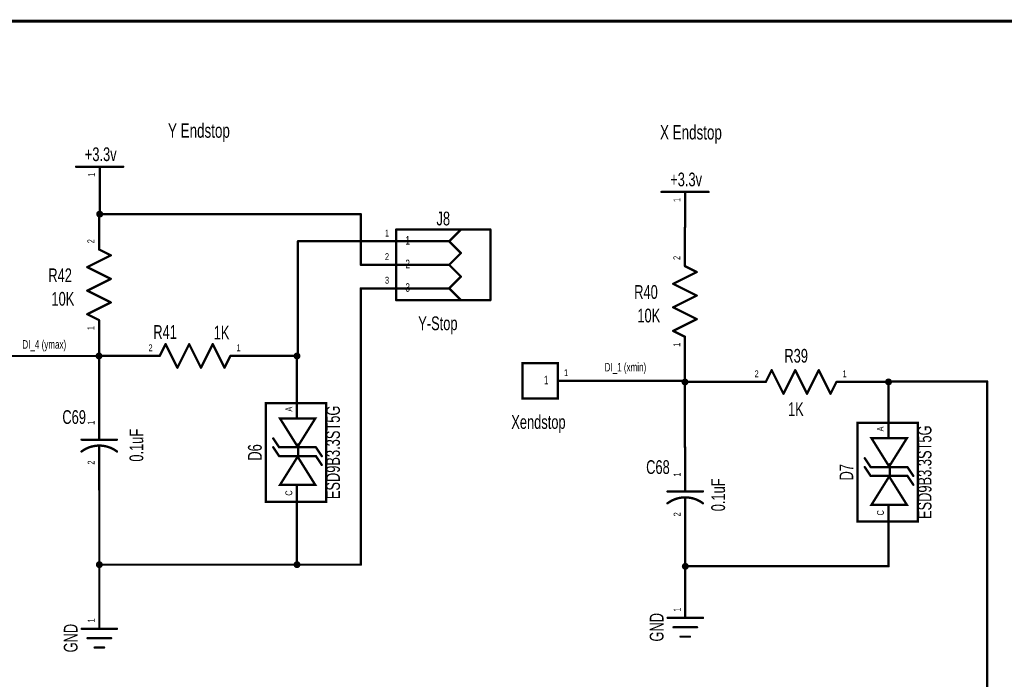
# Model space of a CAD drawing. Extents: x -0.2 to 11.3, y -0.6 to 7.5.
# Tile 7 of 8: x 4.5 to 8.7, y 4.7 to 7.5. Entities that reach past the tile are written whole.
import ezdxf
from ezdxf.enums import TextEntityAlignment as Align

# ---------------------------------------------------------------- set-up
doc = ezdxf.new("R2010")
doc.units = 0
for name, color, linetype in [('Element', 253, 'CONTINUOUS'), ('Net', 50, 'CONTINUOUS'), ('Pin', 50, 'CONTINUOUS'), ('Shapes', 252, 'CONTINUOUS'), ('Titles', 253, 'CONTINUOUS')]:
    doc.layers.add(name, color=color, linetype=linetype)

msp = doc.modelspace()

# ---------------------------------------------------------------- linework, layer by layer
at = {"layer": 'Element', "linetype": 'CONTINUOUS'}
for points, const_width in [([(4.7142, 6.8591), (4.9142, 6.8591)], 0.0098), ([(7.1997, 6.7522), (7.3997, 6.7522)], 0.0098), ([(6.473, 6.5927), (6.073, 6.5927)], 0.0098), ([(6.073, 6.5927), (6.073, 6.2927)], 0.0098), ([(6.348, 6.5927), (6.298, 6.5427)], 0.0098), ([(6.473, 6.2927), (6.473, 6.5927)], 0.0098), ([(6.298, 6.5427), (6.073, 6.5427)], 0.0098), ([(6.348, 6.4927), (6.298, 6.5427)], 0.0098), ([(4.7615, 6.4329), (4.8615, 6.4829)], 0.0098), ([(4.8615, 6.4829), (4.8115, 6.5079)], 0.0098), ([(6.348, 6.4927), (6.298, 6.4427)], 0.0098), ([(4.8615, 6.3829), (4.7615, 6.4329)], 0.0098), ([(6.298, 6.4427), (6.073, 6.4427)], 0.0098), ([(6.348, 6.3927), (6.298, 6.4427)], 0.0098), ([(7.349, 6.412), (7.299, 6.437)], 0.0098), ([(6.298, 6.3427), (6.348, 6.3927)], 0.0098), ([(7.249, 6.362), (7.349, 6.412)], 0.0098), ([(4.7615, 6.3329), (4.8615, 6.3829)], 0.0098), ([(7.349, 6.312), (7.249, 6.362)], 0.0098), ([(4.8615, 6.2829), (4.7615, 6.3329)], 0.0098), ([(6.298, 6.3427), (6.073, 6.3427)], 0.0098), ([(6.348, 6.2927), (6.298, 6.3427)], 0.0098), ([(7.249, 6.262), (7.349, 6.312)], 0.0098), ([(4.7615, 6.2329), (4.8615, 6.2829)], 0.0098), ([(6.473, 6.2927), (6.073, 6.2927)], 0.0098), ([(4.8115, 6.2079), (4.7615, 6.2329)], 0.0098), ([(7.349, 6.212), (7.249, 6.262)], 0.0098), ([(7.249, 6.162), (7.349, 6.212)], 0.0098), ([(7.299, 6.137), (7.249, 6.162)], 0.0098), ([(5.0941, 6.1057), (5.0691, 6.0557)], 0.0098), ([(5.1441, 6.0057), (5.0941, 6.1057)], 0.0098), ([(5.1941, 6.1057), (5.1441, 6.0057)], 0.0098), ([(5.2441, 6.0057), (5.1941, 6.1057)], 0.0098), ([(5.2941, 6.1057), (5.2441, 6.0057)], 0.0098), ([(5.3441, 6.0057), (5.2941, 6.1057)], 0.0098), ([(5.3691, 6.0557), (5.3441, 6.0057)], 0.0098), ([(6.7596, 6.0248), (6.6097, 6.0248), (6.6097, 5.8748), (6.7596, 5.8748), (6.7596, 6.0248)], 0.0098), ([(7.6672, 5.9952), (7.6422, 5.9452)], 0.0098), ([(7.7172, 5.8952), (7.6672, 5.9952)], 0.0098), ([(7.7672, 5.9952), (7.7172, 5.8952)], 0.0098), ([(7.8172, 5.8952), (7.7672, 5.9952)], 0.0098), ([(7.8672, 5.9952), (7.8172, 5.8952)], 0.0098), ([(7.9172, 5.8952), (7.8672, 5.9952)], 0.0098), ([(7.9422, 5.9452), (7.9172, 5.8952)], 0.0098), ([(5.5196, 5.8553), (5.7758, 5.8553), (5.7758, 5.4366), (5.5196, 5.4366), (5.5196, 5.8553)], 0.0098), ([(5.6546, 5.6703), (5.7296, 5.7903), (5.5796, 5.7903), (5.6546, 5.6703)], 0.0098), ([(8.0311, 5.7711), (8.2874, 5.7711), (8.2874, 5.3523), (8.0311, 5.3523), (8.0311, 5.7711)], 0.0098), ([(4.8123, 5.737), (4.8123, 5.7)], 0.0098), ([(4.7373, 5.7), (4.8873, 5.7)], 0.0098), ([(5.5508, 5.7053), (5.5758, 5.6678)], 0.0098), ([(8.1661, 5.5861), (8.2411, 5.7061), (8.0911, 5.7061), (8.1661, 5.5861)], 0.0098), ([(4.8875, 5.6498), (4.8809, 5.6544), (4.874, 5.6587), (4.8669, 5.6624), (4.8595, 5.6657), (4.8519, 5.6685), (4.8442, 5.6708), (4.8363, 5.6726), (4.8284, 5.6739), (4.8203, 5.6747), (4.8123, 5.675), (4.8042, 5.6747), (4.7962, 5.6739), (4.7882, 5.6726), (4.7803, 5.6708), (4.7726, 5.6685), (4.765, 5.6657), (4.7577, 5.6624), (4.7505, 5.6586), (4.7436, 5.6544), (4.737, 5.6498)], 0.01), ([(4.8123, 5.675), (4.8123, 5.637)], 0.0098), ([(5.5508, 5.6678), (5.5758, 5.6303)], 0.0098), ([(5.5758, 5.6678), (5.7321, 5.6678)], 0.0098), ([(5.6571, 5.6803), (5.6571, 5.6303)], 0.0098), ([(5.7321, 5.6678), (5.7571, 5.6303)], 0.0098), ([(5.6546, 5.6278), (5.5796, 5.5078), (5.7296, 5.5078), (5.6546, 5.6278)], 0.0098), ([(5.5821, 5.6303), (5.7321, 5.6303)], 0.0098), ([(5.7321, 5.6303), (5.7571, 5.5928)], 0.0098), ([(8.0624, 5.6211), (8.0874, 5.5836)], 0.0098), ([(8.0624, 5.5836), (8.0874, 5.5461)], 0.0098), ([(8.0874, 5.5836), (8.2436, 5.5836)], 0.0098), ([(8.1686, 5.5961), (8.1686, 5.5461)], 0.0098), ([(8.2436, 5.5836), (8.2686, 5.5461)], 0.0098), ([(7.3003, 5.517), (7.3003, 5.48)], 0.0098), ([(8.1661, 5.5436), (8.0911, 5.4236), (8.2411, 5.4236), (8.1661, 5.5436)], 0.0098), ([(8.0936, 5.5461), (8.2436, 5.5461)], 0.0098), ([(8.2436, 5.5461), (8.2686, 5.5086)], 0.0098), ([(7.2253, 5.48), (7.3753, 5.48)], 0.0098), ([(7.3755, 5.4298), (7.3689, 5.4344), (7.362, 5.4387), (7.3549, 5.4424), (7.3475, 5.4457), (7.3399, 5.4485), (7.3322, 5.4508), (7.3243, 5.4526), (7.3164, 5.4539), (7.3083, 5.4547), (7.3003, 5.455), (7.2922, 5.4547), (7.2842, 5.4539), (7.2762, 5.4526), (7.2683, 5.4508), (7.2606, 5.4485), (7.253, 5.4457), (7.2457, 5.4424), (7.2385, 5.4386), (7.2316, 5.4344), (7.225, 5.4298)], 0.01), ([(7.3003, 5.455), (7.3003, 5.417)], 0.0098), ([(7.2255, 4.9433), (7.3755, 4.9433)], 0.0098), ([(4.7377, 4.8971), (4.8877, 4.8971)], 0.0098), ([(7.2505, 4.9033), (7.3505, 4.9033)], 0.0098), ([(4.7627, 4.8571), (4.8627, 4.8571)], 0.0098), ([(7.2805, 4.8633), (7.3205, 4.8633)], 0.0098), ([(4.7927, 4.8171), (4.8327, 4.8171)], 0.0098)]:
    msp.add_lwpolyline(points, dxfattribs=dict(at, const_width=const_width))
for points, const_width in [([(4.7117, 6.8591, 1), (4.7167, 6.8591, 1), (4.7117, 6.8591, 1)], 0.0049), ([(4.9117, 6.8591, 1), (4.9167, 6.8591, 1), (4.9117, 6.8591, 1)], 0.0049), ([(7.1972, 6.7522, 1), (7.2021, 6.7522, 1), (7.1972, 6.7522, 1)], 0.0049), ([(7.3972, 6.7522, 1), (7.4021, 6.7522, 1), (7.3972, 6.7522, 1)], 0.0049), ([(6.0705, 6.5927, 1), (6.0754, 6.5927, 1), (6.0705, 6.5927, 1)], 0.0049), ([(6.0705, 6.5927, 1), (6.0754, 6.5927, 1), (6.0705, 6.5927, 1)], 0.0049), ([(6.3455, 6.5927, 1), (6.3504, 6.5927, 1), (6.3455, 6.5927, 1)], 0.0049), ([(6.4705, 6.5927, 1), (6.4754, 6.5927, 1), (6.4705, 6.5927, 1)], 0.0049), ([(6.4705, 6.5927, 1), (6.4754, 6.5927, 1), (6.4705, 6.5927, 1)], 0.0049), ([(6.0705, 6.5427, 1), (6.0754, 6.5427, 1), (6.0705, 6.5427, 1)], 0.0049), ([(6.2955, 6.5427, 1), (6.3004, 6.5427, 1), (6.2955, 6.5427, 1)], 0.0049), ([(6.2955, 6.5427, 1), (6.3004, 6.5427, 1), (6.2955, 6.5427, 1)], 0.0049), ([(6.2955, 6.5427, 1), (6.3004, 6.5427, 1), (6.2955, 6.5427, 1)], 0.0049), ([(4.809, 6.5079, 1), (4.8139, 6.5079, 1), (4.809, 6.5079, 1)], 0.0049), ([(4.859, 6.4829, 1), (4.8639, 6.4829, 1), (4.859, 6.4829, 1)], 0.0049), ([(4.859, 6.4829, 1), (4.8639, 6.4829, 1), (4.859, 6.4829, 1)], 0.0049), ([(6.3455, 6.4927, 1), (6.3504, 6.4927, 1), (6.3455, 6.4927, 1)], 0.0049), ([(6.3455, 6.4927, 1), (6.3504, 6.4927, 1), (6.3455, 6.4927, 1)], 0.0049), ([(4.759, 6.4329, 1), (4.7639, 6.4329, 1), (4.759, 6.4329, 1)], 0.0049), ([(4.759, 6.4329, 1), (4.7639, 6.4329, 1), (4.759, 6.4329, 1)], 0.0049), ([(6.0705, 6.4427, 1), (6.0754, 6.4427, 1), (6.0705, 6.4427, 1)], 0.0049), ([(6.2955, 6.4427, 1), (6.3004, 6.4427, 1), (6.2955, 6.4427, 1)], 0.0049), ([(6.2955, 6.4427, 1), (6.3004, 6.4427, 1), (6.2955, 6.4427, 1)], 0.0049), ([(6.2955, 6.4427, 1), (6.3004, 6.4427, 1), (6.2955, 6.4427, 1)], 0.0049), ([(7.2966, 6.437, 1), (7.3015, 6.437, 1), (7.2966, 6.437, 1)], 0.0049), ([(6.3455, 6.3927, 1), (6.3504, 6.3927, 1), (6.3455, 6.3927, 1)], 0.0049), ([(6.3455, 6.3927, 1), (6.3504, 6.3927, 1), (6.3455, 6.3927, 1)], 0.0049), ([(7.3466, 6.412, 1), (7.3515, 6.412, 1), (7.3466, 6.412, 1)], 0.0049), ([(7.3466, 6.412, 1), (7.3515, 6.412, 1), (7.3466, 6.412, 1)], 0.0049), ([(4.859, 6.3829, 1), (4.8639, 6.3829, 1), (4.859, 6.3829, 1)], 0.0049), ([(4.859, 6.3829, 1), (4.8639, 6.3829, 1), (4.859, 6.3829, 1)], 0.0049), ([(7.2466, 6.362, 1), (7.2515, 6.362, 1), (7.2466, 6.362, 1)], 0.0049), ([(7.2466, 6.362, 1), (7.2515, 6.362, 1), (7.2466, 6.362, 1)], 0.0049), ([(4.759, 6.3329, 1), (4.7639, 6.3329, 1), (4.759, 6.3329, 1)], 0.0049), ([(4.759, 6.3329, 1), (4.7639, 6.3329, 1), (4.759, 6.3329, 1)], 0.0049), ([(6.0705, 6.3427, 1), (6.0754, 6.3427, 1), (6.0705, 6.3427, 1)], 0.0049), ([(6.2955, 6.3427, 1), (6.3004, 6.3427, 1), (6.2955, 6.3427, 1)], 0.0049), ([(6.2955, 6.3427, 1), (6.3004, 6.3427, 1), (6.2955, 6.3427, 1)], 0.0049), ([(6.2955, 6.3427, 1), (6.3004, 6.3427, 1), (6.2955, 6.3427, 1)], 0.0049), ([(7.3466, 6.312, 1), (7.3515, 6.312, 1), (7.3466, 6.312, 1)], 0.0049), ([(7.3466, 6.312, 1), (7.3515, 6.312, 1), (7.3466, 6.312, 1)], 0.0049), ([(4.859, 6.2829, 1), (4.8639, 6.2829, 1), (4.859, 6.2829, 1)], 0.0049), ([(4.859, 6.2829, 1), (4.8639, 6.2829, 1), (4.859, 6.2829, 1)], 0.0049), ([(6.0705, 6.2927, 1), (6.0754, 6.2927, 1), (6.0705, 6.2927, 1)], 0.0049), ([(6.0705, 6.2927, 1), (6.0754, 6.2927, 1), (6.0705, 6.2927, 1)], 0.0049), ([(6.3455, 6.2927, 1), (6.3504, 6.2927, 1), (6.3455, 6.2927, 1)], 0.0049), ([(6.4705, 6.2927, 1), (6.4754, 6.2927, 1), (6.4705, 6.2927, 1)], 0.0049), ([(6.4705, 6.2927, 1), (6.4754, 6.2927, 1), (6.4705, 6.2927, 1)], 0.0049), ([(4.759, 6.2329, 1), (4.7639, 6.2329, 1), (4.759, 6.2329, 1)], 0.0049), ([(4.759, 6.2329, 1), (4.7639, 6.2329, 1), (4.759, 6.2329, 1)], 0.0049), ([(7.2466, 6.262, 1), (7.2515, 6.262, 1), (7.2466, 6.262, 1)], 0.0049), ([(7.2466, 6.262, 1), (7.2515, 6.262, 1), (7.2466, 6.262, 1)], 0.0049), ([(4.809, 6.2079, 1), (4.8139, 6.2079, 1), (4.809, 6.2079, 1)], 0.0049), ([(7.3466, 6.212, 1), (7.3515, 6.212, 1), (7.3466, 6.212, 1)], 0.0049), ([(7.3466, 6.212, 1), (7.3515, 6.212, 1), (7.3466, 6.212, 1)], 0.0049), ([(7.2466, 6.162, 1), (7.2515, 6.162, 1), (7.2466, 6.162, 1)], 0.0049), ([(7.2466, 6.162, 1), (7.2515, 6.162, 1), (7.2466, 6.162, 1)], 0.0049), ([(5.0917, 6.1057, 1), (5.0966, 6.1057, 1), (5.0917, 6.1057, 1)], 0.0049), ([(5.0917, 6.1057, 1), (5.0966, 6.1057, 1), (5.0917, 6.1057, 1)], 0.0049), ([(5.1917, 6.1057, 1), (5.1966, 6.1057, 1), (5.1917, 6.1057, 1)], 0.0049), ([(5.1917, 6.1057, 1), (5.1966, 6.1057, 1), (5.1917, 6.1057, 1)], 0.0049), ([(5.2917, 6.1057, 1), (5.2966, 6.1057, 1), (5.2917, 6.1057, 1)], 0.0049), ([(5.2917, 6.1057, 1), (5.2966, 6.1057, 1), (5.2917, 6.1057, 1)], 0.0049), ([(7.2966, 6.137, 1), (7.3015, 6.137, 1), (7.2966, 6.137, 1)], 0.0049), ([(5.0667, 6.0557, 1), (5.0716, 6.0557, 1), (5.0667, 6.0557, 1)], 0.0049), ([(5.3667, 6.0557, 1), (5.3716, 6.0557, 1), (5.3667, 6.0557, 1)], 0.0049), ([(5.1417, 6.0057, 1), (5.1466, 6.0057, 1), (5.1417, 6.0057, 1)], 0.0049), ([(5.1417, 6.0057, 1), (5.1466, 6.0057, 1), (5.1417, 6.0057, 1)], 0.0049), ([(5.2417, 6.0057, 1), (5.2466, 6.0057, 1), (5.2417, 6.0057, 1)], 0.0049), ([(5.2417, 6.0057, 1), (5.2466, 6.0057, 1), (5.2417, 6.0057, 1)], 0.0049), ([(5.3417, 6.0057, 1), (5.3466, 6.0057, 1), (5.3417, 6.0057, 1)], 0.0049), ([(5.3417, 6.0057, 1), (5.3466, 6.0057, 1), (5.3417, 6.0057, 1)], 0.0049), ([(7.6648, 5.9952, 1), (7.6697, 5.9952, 1), (7.6648, 5.9952, 1)], 0.0049), ([(7.6648, 5.9952, 1), (7.6697, 5.9952, 1), (7.6648, 5.9952, 1)], 0.0049), ([(7.7648, 5.9952, 1), (7.7697, 5.9952, 1), (7.7648, 5.9952, 1)], 0.0049), ([(7.7648, 5.9952, 1), (7.7697, 5.9952, 1), (7.7648, 5.9952, 1)], 0.0049), ([(7.8648, 5.9952, 1), (7.8697, 5.9952, 1), (7.8648, 5.9952, 1)], 0.0049), ([(7.8648, 5.9952, 1), (7.8697, 5.9952, 1), (7.8648, 5.9952, 1)], 0.0049), ([(7.6398, 5.9452, 1), (7.6447, 5.9452, 1), (7.6398, 5.9452, 1)], 0.0049), ([(7.9398, 5.9452, 1), (7.9447, 5.9452, 1), (7.9398, 5.9452, 1)], 0.0049), ([(7.7148, 5.8952, 1), (7.7197, 5.8952, 1), (7.7148, 5.8952, 1)], 0.0049), ([(7.7148, 5.8952, 1), (7.7197, 5.8952, 1), (7.7148, 5.8952, 1)], 0.0049), ([(7.8148, 5.8952, 1), (7.8197, 5.8952, 1), (7.8148, 5.8952, 1)], 0.0049), ([(7.8148, 5.8952, 1), (7.8197, 5.8952, 1), (7.8148, 5.8952, 1)], 0.0049), ([(7.9148, 5.8952, 1), (7.9197, 5.8952, 1), (7.9148, 5.8952, 1)], 0.0049), ([(7.9148, 5.8952, 1), (7.9197, 5.8952, 1), (7.9148, 5.8952, 1)], 0.0049), ([(4.8098, 5.737, 1), (4.8147, 5.737, 1), (4.8098, 5.737, 1)], 0.0049), ([(4.7348, 5.7, 1), (4.7397, 5.7, 1), (4.7348, 5.7, 1)], 0.0049), ([(4.8098, 5.7, 1), (4.8147, 5.7, 1), (4.8098, 5.7, 1)], 0.0049), ([(4.8848, 5.7, 1), (4.8897, 5.7, 1), (4.8848, 5.7, 1)], 0.0049), ([(5.5484, 5.7053, 1), (5.5533, 5.7053, 1), (5.5484, 5.7053, 1)], 0.0049), ([(4.7345, 5.6498, 1), (4.7395, 5.6498, 1), (4.7345, 5.6498, 1)], 0.005), ([(4.8098, 5.675, 1), (4.8147, 5.675, 1), (4.8098, 5.675, 1)], 0.0049), ([(4.885, 5.6498, 1), (4.89, 5.6498, 1), (4.885, 5.6498, 1)], 0.005), ([(5.5484, 5.6678, 1), (5.5533, 5.6678, 1), (5.5484, 5.6678, 1)], 0.0049), ([(5.5734, 5.6678, 1), (5.5783, 5.6678, 1), (5.5734, 5.6678, 1)], 0.0049), ([(5.5734, 5.6678, 1), (5.5783, 5.6678, 1), (5.5734, 5.6678, 1)], 0.0049), ([(5.6521, 5.6703, 1), (5.657, 5.6703, 1), (5.6521, 5.6703, 1)], 0.0049), ([(5.6546, 5.6803, 1), (5.6595, 5.6803, 1), (5.6546, 5.6803, 1)], 0.0049), ([(5.7296, 5.6678, 1), (5.7345, 5.6678, 1), (5.7296, 5.6678, 1)], 0.0049), ([(5.7296, 5.6678, 1), (5.7345, 5.6678, 1), (5.7296, 5.6678, 1)], 0.0049), ([(4.8098, 5.637, 1), (4.8147, 5.637, 1), (4.8098, 5.637, 1)], 0.0049), ([(5.5734, 5.6303, 1), (5.5783, 5.6303, 1), (5.5734, 5.6303, 1)], 0.0049), ([(5.5796, 5.6303, 1), (5.5845, 5.6303, 1), (5.5796, 5.6303, 1)], 0.0049), ([(5.6521, 5.6278, 1), (5.657, 5.6278, 1), (5.6521, 5.6278, 1)], 0.0049), ([(5.6546, 5.6303, 1), (5.6595, 5.6303, 1), (5.6546, 5.6303, 1)], 0.0049), ([(5.7296, 5.6303, 1), (5.7345, 5.6303, 1), (5.7296, 5.6303, 1)], 0.0049), ([(5.7296, 5.6303, 1), (5.7345, 5.6303, 1), (5.7296, 5.6303, 1)], 0.0049), ([(5.7546, 5.6303, 1), (5.7595, 5.6303, 1), (5.7546, 5.6303, 1)], 0.0049), ([(8.0599, 5.6211, 1), (8.0648, 5.6211, 1), (8.0599, 5.6211, 1)], 0.0049), ([(5.7546, 5.5928, 1), (5.7595, 5.5928, 1), (5.7546, 5.5928, 1)], 0.0049), ([(8.0599, 5.5836, 1), (8.0648, 5.5836, 1), (8.0599, 5.5836, 1)], 0.0049), ([(8.0849, 5.5836, 1), (8.0898, 5.5836, 1), (8.0849, 5.5836, 1)], 0.0049), ([(8.0849, 5.5836, 1), (8.0898, 5.5836, 1), (8.0849, 5.5836, 1)], 0.0049), ([(8.1637, 5.5861, 1), (8.1686, 5.5861, 1), (8.1637, 5.5861, 1)], 0.0049), ([(8.1662, 5.5961, 1), (8.1711, 5.5961, 1), (8.1662, 5.5961, 1)], 0.0049), ([(8.2412, 5.5836, 1), (8.2461, 5.5836, 1), (8.2412, 5.5836, 1)], 0.0049), ([(8.2412, 5.5836, 1), (8.2461, 5.5836, 1), (8.2412, 5.5836, 1)], 0.0049), ([(7.2978, 5.517, 1), (7.3027, 5.517, 1), (7.2978, 5.517, 1)], 0.0049), ([(8.0849, 5.5461, 1), (8.0898, 5.5461, 1), (8.0849, 5.5461, 1)], 0.0049), ([(8.0912, 5.5461, 1), (8.0961, 5.5461, 1), (8.0912, 5.5461, 1)], 0.0049), ([(8.1637, 5.5436, 1), (8.1686, 5.5436, 1), (8.1637, 5.5436, 1)], 0.0049), ([(8.1662, 5.5461, 1), (8.1711, 5.5461, 1), (8.1662, 5.5461, 1)], 0.0049), ([(8.2412, 5.5461, 1), (8.2461, 5.5461, 1), (8.2412, 5.5461, 1)], 0.0049), ([(8.2412, 5.5461, 1), (8.2461, 5.5461, 1), (8.2412, 5.5461, 1)], 0.0049), ([(8.2662, 5.5461, 1), (8.2711, 5.5461, 1), (8.2662, 5.5461, 1)], 0.0049), ([(7.2228, 5.48, 1), (7.2277, 5.48, 1), (7.2228, 5.48, 1)], 0.0049), ([(7.2978, 5.48, 1), (7.3027, 5.48, 1), (7.2978, 5.48, 1)], 0.0049), ([(7.3728, 5.48, 1), (7.3777, 5.48, 1), (7.3728, 5.48, 1)], 0.0049), ([(8.2662, 5.5086, 1), (8.2711, 5.5086, 1), (8.2662, 5.5086, 1)], 0.0049), ([(7.2225, 5.4298, 1), (7.2275, 5.4298, 1), (7.2225, 5.4298, 1)], 0.005), ([(7.2978, 5.455, 1), (7.3027, 5.455, 1), (7.2978, 5.455, 1)], 0.0049), ([(7.373, 5.4298, 1), (7.378, 5.4298, 1), (7.373, 5.4298, 1)], 0.005), ([(7.2978, 5.417, 1), (7.3027, 5.417, 1), (7.2978, 5.417, 1)], 0.0049), ([(7.2231, 4.9433, 1), (7.228, 4.9433, 1), (7.2231, 4.9433, 1)], 0.0049), ([(7.3731, 4.9433, 1), (7.378, 4.9433, 1), (7.3731, 4.9433, 1)], 0.0049), ([(4.7353, 4.8971, 1), (4.7402, 4.8971, 1), (4.7353, 4.8971, 1)], 0.0049), ([(4.8853, 4.8971, 1), (4.8902, 4.8971, 1), (4.8853, 4.8971, 1)], 0.0049), ([(7.2481, 4.9033, 1), (7.253, 4.9033, 1), (7.2481, 4.9033, 1)], 0.0049), ([(7.3481, 4.9033, 1), (7.353, 4.9033, 1), (7.3481, 4.9033, 1)], 0.0049), ([(4.7603, 4.8571, 1), (4.7652, 4.8571, 1), (4.7603, 4.8571, 1)], 0.0049), ([(4.8603, 4.8571, 1), (4.8652, 4.8571, 1), (4.8603, 4.8571, 1)], 0.0049), ([(7.2781, 4.8633, 1), (7.283, 4.8633, 1), (7.2781, 4.8633, 1)], 0.0049), ([(7.3181, 4.8633, 1), (7.323, 4.8633, 1), (7.3181, 4.8633, 1)], 0.0049), ([(4.7903, 4.8171, 1), (4.7952, 4.8171, 1), (4.7903, 4.8171, 1)], 0.0049), ([(4.8303, 4.8171, 1), (4.8352, 4.8171, 1), (4.8303, 4.8171, 1)], 0.0049)]:
    msp.add_lwpolyline(points, format="xyb", dxfattribs=dict(at, const_width=const_width))
at = {"layer": 'Net', "linetype": 'CONTINUOUS', "const_width": 0.0049}
for points in [[(4.8117, 6.7091, 1), (4.8167, 6.7091, 1), (4.8117, 6.7091, 1)], [(4.8019, 6.6579, 1), (4.8068, 6.6579, 1), (4.8019, 6.6579, 1)], [(4.809, 6.6579, 1), (4.8139, 6.6579, 1), (4.809, 6.6579, 1)], [(4.8117, 6.6579, 1), (4.8167, 6.6579, 1), (4.8117, 6.6579, 1)], [(5.9205, 6.6579, 1), (5.9254, 6.6579, 1), (5.9205, 6.6579, 1)], [(5.9205, 6.6579, 1), (5.9254, 6.6579, 1), (5.9205, 6.6579, 1)], [(7.2966, 6.6022, 1), (7.3015, 6.6022, 1), (7.2966, 6.6022, 1)], [(7.2966, 6.587, 1), (7.3015, 6.587, 1), (7.2966, 6.587, 1)], [(5.6535, 6.5427, 1), (5.6584, 6.5427, 1), (5.6535, 6.5427, 1)], [(5.6535, 6.5427, 1), (5.6584, 6.5427, 1), (5.6535, 6.5427, 1)], [(5.9205, 6.5427, 1), (5.9254, 6.5427, 1), (5.9205, 6.5427, 1)], [(5.9205, 6.4427, 1), (5.9254, 6.4427, 1), (5.9205, 6.4427, 1)], [(5.9205, 6.3427, 1), (5.9254, 6.3427, 1), (5.9205, 6.3427, 1)], [(4.809, 6.0579, 1), (4.8139, 6.0579, 1), (4.809, 6.0579, 1)], [(4.4967, 6.0554, 1), (4.5016, 6.0554, 1), (4.4967, 6.0554, 1)], [(4.7992, 6.0557, 1), (4.8041, 6.0557, 1), (4.7992, 6.0557, 1)], [(4.7992, 6.0554, 1), (4.8041, 6.0554, 1), (4.7992, 6.0554, 1)], [(4.809, 6.0557, 1), (4.8139, 6.0557, 1), (4.809, 6.0557, 1)], [(4.809, 6.0554, 1), (4.8139, 6.0554, 1), (4.809, 6.0554, 1)], [(4.9167, 6.0557, 1), (4.9216, 6.0557, 1), (4.9167, 6.0557, 1)], [(5.5167, 6.0557, 1), (5.5216, 6.0557, 1), (5.5167, 6.0557, 1)], [(5.6395, 6.0557, 1), (5.6444, 6.0557, 1), (5.6395, 6.0557, 1)], [(5.6494, 6.0557, 1), (5.6543, 6.0557, 1), (5.6494, 6.0557, 1)], [(5.6535, 6.0557, 1), (5.6584, 6.0557, 1), (5.6535, 6.0557, 1)], [(5.6535, 6.0557, 1), (5.6584, 6.0557, 1), (5.6535, 6.0557, 1)], [(7.2966, 5.987, 1), (7.3015, 5.987, 1), (7.2966, 5.987, 1)], [(5.6494, 5.9431, 1), (5.6543, 5.9431, 1), (5.6494, 5.9431, 1)], [(6.9071, 5.9498, 1), (6.912, 5.9498, 1), (6.9071, 5.9498, 1)], [(7.2867, 5.9452, 1), (7.2916, 5.9452, 1), (7.2867, 5.9452, 1)], [(7.2867, 5.9452, 1), (7.2916, 5.9452, 1), (7.2867, 5.9452, 1)], [(7.2966, 5.9498, 1), (7.3015, 5.9498, 1), (7.2966, 5.9498, 1)], [(7.2966, 5.9498, 1), (7.3015, 5.9498, 1), (7.2966, 5.9498, 1)], [(7.2966, 5.9452, 1), (7.3015, 5.9452, 1), (7.2966, 5.9452, 1)], [(7.2966, 5.9452, 1), (7.3015, 5.9452, 1), (7.2966, 5.9452, 1)], [(7.4898, 5.9452, 1), (7.4947, 5.9452, 1), (7.4898, 5.9452, 1)], [(8.0898, 5.9452, 1), (8.0947, 5.9452, 1), (8.0898, 5.9452, 1)], [(8.1511, 5.9452, 1), (8.156, 5.9452, 1), (8.1511, 5.9452, 1)], [(8.1609, 5.9476, 1), (8.1658, 5.9476, 1), (8.1609, 5.9476, 1)], [(8.1609, 5.9476, 1), (8.1658, 5.9476, 1), (8.1609, 5.9476, 1)], [(8.1609, 5.9452, 1), (8.1658, 5.9452, 1), (8.1609, 5.9452, 1)], [(8.5796, 5.9476, 1), (8.5845, 5.9476, 1), (8.5796, 5.9476, 1)], [(8.5796, 5.9476, 1), (8.5845, 5.9476, 1), (8.5796, 5.9476, 1)], [(4.809, 5.887, 1), (4.8139, 5.887, 1), (4.809, 5.887, 1)], [(8.1609, 5.8588, 1), (8.1658, 5.8588, 1), (8.1609, 5.8588, 1)], [(7.2966, 5.667, 1), (7.3015, 5.667, 1), (7.2966, 5.667, 1)], [(4.8103, 5.487, 1), (4.8152, 5.487, 1), (4.8103, 5.487, 1)], [(5.6494, 5.3561, 1), (5.6543, 5.3561, 1), (5.6494, 5.3561, 1)], [(7.2981, 5.267, 1), (7.303, 5.267, 1), (7.2981, 5.267, 1)], [(8.1609, 5.2718, 1), (8.1658, 5.2718, 1), (8.1609, 5.2718, 1)], [(4.8004, 5.1692, 1), (4.8053, 5.1692, 1), (4.8004, 5.1692, 1)], [(4.8103, 5.1692, 1), (4.8152, 5.1692, 1), (4.8103, 5.1692, 1)], [(4.8103, 5.1692, 1), (4.8152, 5.1692, 1), (4.8103, 5.1692, 1)], [(4.8103, 5.1692, 1), (4.8152, 5.1692, 1), (4.8103, 5.1692, 1)], [(5.6395, 5.1692, 1), (5.6444, 5.1692, 1), (5.6395, 5.1692, 1)], [(5.6494, 5.1692, 1), (5.6543, 5.1692, 1), (5.6494, 5.1692, 1)], [(5.6494, 5.1692, 1), (5.6543, 5.1692, 1), (5.6494, 5.1692, 1)], [(5.6494, 5.1692, 1), (5.6543, 5.1692, 1), (5.6494, 5.1692, 1)], [(5.9205, 5.1692, 1), (5.9254, 5.1692, 1), (5.9205, 5.1692, 1)], [(5.9205, 5.1692, 1), (5.9254, 5.1692, 1), (5.9205, 5.1692, 1)], [(7.2882, 5.1622, 1), (7.2931, 5.1622, 1), (7.2882, 5.1622, 1)], [(7.2981, 5.1622, 1), (7.303, 5.1622, 1), (7.2981, 5.1622, 1)], [(8.1609, 5.1622, 1), (8.1658, 5.1622, 1), (8.1609, 5.1622, 1)], [(8.1609, 5.1622, 1), (8.1658, 5.1622, 1), (8.1609, 5.1622, 1)], [(7.2981, 5.0933, 1), (7.303, 5.0933, 1), (7.2981, 5.0933, 1)], [(4.8103, 5.0471, 1), (4.8152, 5.0471, 1), (4.8103, 5.0471, 1)]]:
    msp.add_lwpolyline(points, format="xyb", dxfattribs=at)
at = {"layer": 'Net', "linetype": 'CONTINUOUS', "const_width": 0.0098}
for points in [[(4.8142, 6.7091), (4.8142, 6.6579)], [(4.8044, 6.6579), (4.8048, 6.6549), (4.8062, 6.6521), (4.8084, 6.65), (4.8112, 6.6486), (4.8142, 6.6481), (4.8172, 6.6486), (4.82, 6.65), (4.8222, 6.6521), (4.8236, 6.6549), (4.824, 6.6579), (4.8236, 6.661), (4.8222, 6.6637), (4.82, 6.6659), (4.8172, 6.6673), (4.8142, 6.6678), (4.8112, 6.6673), (4.8084, 6.6659), (4.8062, 6.6637), (4.8048, 6.661), (4.8044, 6.6579)], [(5.923, 6.6579), (4.8115, 6.6579)], [(5.923, 6.4427), (5.923, 6.6579)], [(7.299, 6.6022), (7.299, 6.587)], [(5.923, 6.5427), (5.656, 6.5427)], [(5.656, 6.5427), (5.656, 6.0557)], [(5.923, 6.3427), (5.923, 5.1692)], [(4.8016, 6.0557), (4.8021, 6.0526), (4.8035, 6.0499), (4.8057, 6.0477), (4.8084, 6.0463), (4.8115, 6.0458), (4.8145, 6.0463), (4.8172, 6.0477), (4.8194, 6.0499), (4.8208, 6.0526), (4.8213, 6.0557), (4.8208, 6.0587), (4.8194, 6.0615), (4.8172, 6.0636), (4.8145, 6.065), (4.8115, 6.0655), (4.8084, 6.065), (4.8057, 6.0636), (4.8035, 6.0615), (4.8021, 6.0587), (4.8016, 6.0557)], [(4.8016, 6.0554), (4.8021, 6.0524), (4.8035, 6.0496), (4.8057, 6.0474), (4.8084, 6.046), (4.8115, 6.0456), (4.8145, 6.046), (4.8172, 6.0474), (4.8194, 6.0496), (4.8208, 6.0524), (4.8213, 6.0554), (4.8208, 6.0584), (4.8194, 6.0612), (4.8172, 6.0634), (4.8145, 6.0648), (4.8115, 6.0652), (4.8084, 6.0648), (4.8057, 6.0634), (4.8035, 6.0612), (4.8021, 6.0584), (4.8016, 6.0554)], [(4.8115, 5.887), (4.8115, 6.0579)], [(5.642, 6.0557), (5.6425, 6.0526), (5.6439, 6.0499), (5.646, 6.0477), (5.6488, 6.0463), (5.6518, 6.0458), (5.6549, 6.0463), (5.6576, 6.0477), (5.6598, 6.0499), (5.6612, 6.0526), (5.6617, 6.0557), (5.6612, 6.0587), (5.6598, 6.0615), (5.6576, 6.0636), (5.6549, 6.065), (5.6518, 6.0655), (5.6488, 6.065), (5.646, 6.0636), (5.6439, 6.0615), (5.6425, 6.0587), (5.642, 6.0557)], [(4.4991, 6.0554), (4.8115, 6.0554)], [(4.9191, 6.0557), (4.8115, 6.0557)], [(5.656, 6.0557), (5.5191, 6.0557)], [(5.6518, 5.9431), (5.6518, 6.0557)], [(7.299, 5.667), (7.299, 5.987)], [(6.9096, 5.9498), (7.299, 5.9498)], [(7.2892, 5.9452), (7.2897, 5.9421), (7.2911, 5.9394), (7.2932, 5.9372), (7.296, 5.9358), (7.299, 5.9353), (7.3021, 5.9358), (7.3048, 5.9372), (7.307, 5.9394), (7.3084, 5.9421), (7.3089, 5.9452), (7.3084, 5.9482), (7.307, 5.951), (7.3048, 5.9531), (7.3021, 5.9545), (7.299, 5.955), (7.296, 5.9545), (7.2932, 5.9531), (7.2911, 5.951), (7.2897, 5.9482), (7.2892, 5.9452)], [(7.2892, 5.9452), (7.2897, 5.9421), (7.2911, 5.9394), (7.2932, 5.9372), (7.296, 5.9358), (7.299, 5.9353), (7.3021, 5.9358), (7.3048, 5.9372), (7.307, 5.9394), (7.3084, 5.9421), (7.3089, 5.9452), (7.3084, 5.9482), (7.307, 5.951), (7.3048, 5.9531), (7.3021, 5.9545), (7.299, 5.955), (7.296, 5.9545), (7.2932, 5.9531), (7.2911, 5.951), (7.2897, 5.9482), (7.2892, 5.9452)], [(7.299, 5.9498), (7.299, 5.9452)], [(7.4922, 5.9452), (7.299, 5.9452)], [(8.0922, 5.9452), (8.1634, 5.9452)], [(8.1535, 5.9452), (8.154, 5.9421), (8.1554, 5.9394), (8.1576, 5.9372), (8.1603, 5.9358), (8.1634, 5.9353), (8.1664, 5.9358), (8.1692, 5.9372), (8.1713, 5.9394), (8.1727, 5.9421), (8.1732, 5.9452), (8.1727, 5.9482), (8.1713, 5.951), (8.1692, 5.9531), (8.1664, 5.9545), (8.1634, 5.955), (8.1603, 5.9545), (8.1576, 5.9531), (8.1554, 5.951), (8.154, 5.9482), (8.1535, 5.9452)], [(8.5821, 5.9476), (8.1634, 5.9476)], [(8.1634, 5.9476), (8.1634, 5.8588)], [(8.5821, 2.7657), (8.5821, 5.9476)], [(4.8127, 5.1692), (4.8127, 5.487)], [(5.6518, 5.3561), (5.6518, 5.1692)], [(7.3005, 5.267), (7.3005, 5.0933)], [(8.1634, 5.1622), (8.1634, 5.2718)], [(4.8029, 5.1692), (4.8034, 5.1662), (4.8048, 5.1634), (4.8069, 5.1613), (4.8097, 5.1599), (4.8127, 5.1594), (4.8158, 5.1599), (4.8185, 5.1613), (4.8207, 5.1634), (4.8221, 5.1662), (4.8226, 5.1692), (4.8221, 5.1723), (4.8207, 5.175), (4.8185, 5.1772), (4.8158, 5.1786), (4.8127, 5.1791), (4.8097, 5.1786), (4.8069, 5.1772), (4.8048, 5.175), (4.8034, 5.1723), (4.8029, 5.1692)], [(5.642, 5.1692), (5.6425, 5.1662), (5.6439, 5.1634), (5.646, 5.1613), (5.6488, 5.1599), (5.6518, 5.1594), (5.6549, 5.1599), (5.6576, 5.1613), (5.6598, 5.1634), (5.6612, 5.1662), (5.6617, 5.1692), (5.6612, 5.1723), (5.6598, 5.175), (5.6576, 5.1772), (5.6549, 5.1786), (5.6518, 5.1791), (5.6488, 5.1786), (5.646, 5.1772), (5.6439, 5.175), (5.6425, 5.1723), (5.642, 5.1692)], [(5.6518, 5.1692), (4.8127, 5.1692)], [(4.8127, 5.1692), (4.8127, 5.0471)], [(5.923, 5.1692), (5.6518, 5.1692)], [(7.2907, 5.1622), (7.2912, 5.1592), (7.2926, 5.1564), (7.2947, 5.1542), (7.2975, 5.1528), (7.3005, 5.1524), (7.3036, 5.1528), (7.3063, 5.1542), (7.3085, 5.1564), (7.3099, 5.1592), (7.3104, 5.1622), (7.3099, 5.1653), (7.3085, 5.168), (7.3063, 5.1702), (7.3036, 5.1716), (7.3005, 5.1721), (7.2975, 5.1716), (7.2947, 5.1702), (7.2926, 5.168), (7.2912, 5.1653), (7.2907, 5.1622)], [(7.3005, 5.1622), (8.1634, 5.1622)]]:
    msp.add_lwpolyline(points, dxfattribs=at)
at = {"layer": 'Pin', "linetype": 'CONTINUOUS', "const_width": 0.0098}
for points in [[(4.8142, 6.8591), (4.8142, 6.7091)], [(7.2997, 6.7522), (7.2997, 6.6022)], [(4.8115, 6.5079), (4.8115, 6.6579)], [(7.299, 6.437), (7.299, 6.587)], [(6.073, 6.5427), (5.923, 6.5427)], [(6.073, 6.4427), (5.923, 6.4427)], [(6.073, 6.3427), (5.923, 6.3427)], [(4.8115, 6.2079), (4.8115, 6.0579)], [(7.299, 6.137), (7.299, 5.987)], [(4.3491, 6.0554), (4.4991, 6.0554)], [(5.0691, 6.0557), (4.9191, 6.0557)], [(5.3691, 6.0557), (5.5191, 6.0557)], [(5.6518, 5.7931), (5.6518, 5.9431)], [(6.7596, 5.9498), (6.9096, 5.9498)], [(7.6422, 5.9452), (7.4922, 5.9452)], [(7.9422, 5.9452), (8.0922, 5.9452)], [(4.8123, 5.737), (4.8123, 5.887)], [(8.1634, 5.7088), (8.1634, 5.8588)], [(7.3003, 5.517), (7.3003, 5.667)], [(4.8123, 5.637), (4.8123, 5.487)], [(5.6518, 5.5061), (5.6518, 5.3561)], [(7.3003, 5.417), (7.3003, 5.267)], [(8.1634, 5.4218), (8.1634, 5.2718)], [(7.3005, 4.9433), (7.3005, 5.0933)], [(4.8127, 4.8971), (4.8127, 5.0471)]]:
    msp.add_lwpolyline(points, dxfattribs=at)
at = {"layer": 'Pin', "linetype": 'CONTINUOUS', "const_width": 0.0049}
for points in [[(4.8117, 6.8591, 1), (4.8167, 6.8591, 1), (4.8117, 6.8591, 1)], [(7.2972, 6.7522, 1), (7.3021, 6.7522, 1), (7.2972, 6.7522, 1)], [(4.8117, 6.7091, 1), (4.8167, 6.7091, 1), (4.8117, 6.7091, 1)], [(4.809, 6.6579, 1), (4.8139, 6.6579, 1), (4.809, 6.6579, 1)], [(7.2972, 6.6022, 1), (7.3021, 6.6022, 1), (7.2972, 6.6022, 1)], [(7.2966, 6.587, 1), (7.3015, 6.587, 1), (7.2966, 6.587, 1)], [(5.9205, 6.5427, 1), (5.9254, 6.5427, 1), (5.9205, 6.5427, 1)], [(6.0705, 6.5427, 1), (6.0754, 6.5427, 1), (6.0705, 6.5427, 1)], [(4.809, 6.5079, 1), (4.8139, 6.5079, 1), (4.809, 6.5079, 1)], [(5.9205, 6.4427, 1), (5.9254, 6.4427, 1), (5.9205, 6.4427, 1)], [(6.0705, 6.4427, 1), (6.0754, 6.4427, 1), (6.0705, 6.4427, 1)], [(7.2966, 6.437, 1), (7.3015, 6.437, 1), (7.2966, 6.437, 1)], [(5.9205, 6.3427, 1), (5.9254, 6.3427, 1), (5.9205, 6.3427, 1)], [(6.0705, 6.3427, 1), (6.0754, 6.3427, 1), (6.0705, 6.3427, 1)], [(4.809, 6.2079, 1), (4.8139, 6.2079, 1), (4.809, 6.2079, 1)], [(7.2966, 6.137, 1), (7.3015, 6.137, 1), (7.2966, 6.137, 1)], [(4.809, 6.0579, 1), (4.8139, 6.0579, 1), (4.809, 6.0579, 1)], [(4.4967, 6.0554, 1), (4.5016, 6.0554, 1), (4.4967, 6.0554, 1)], [(4.9167, 6.0557, 1), (4.9216, 6.0557, 1), (4.9167, 6.0557, 1)], [(5.0667, 6.0557, 1), (5.0716, 6.0557, 1), (5.0667, 6.0557, 1)], [(5.3667, 6.0557, 1), (5.3716, 6.0557, 1), (5.3667, 6.0557, 1)], [(5.5167, 6.0557, 1), (5.5216, 6.0557, 1), (5.5167, 6.0557, 1)], [(7.2966, 5.987, 1), (7.3015, 5.987, 1), (7.2966, 5.987, 1)], [(5.6494, 5.9431, 1), (5.6543, 5.9431, 1), (5.6494, 5.9431, 1)], [(6.7571, 5.9498, 1), (6.762, 5.9498, 1), (6.7571, 5.9498, 1)], [(6.9071, 5.9498, 1), (6.912, 5.9498, 1), (6.9071, 5.9498, 1)], [(7.4898, 5.9452, 1), (7.4947, 5.9452, 1), (7.4898, 5.9452, 1)], [(7.6398, 5.9452, 1), (7.6447, 5.9452, 1), (7.6398, 5.9452, 1)], [(7.9398, 5.9452, 1), (7.9447, 5.9452, 1), (7.9398, 5.9452, 1)], [(8.0898, 5.9452, 1), (8.0947, 5.9452, 1), (8.0898, 5.9452, 1)], [(4.8098, 5.887, 1), (4.8147, 5.887, 1), (4.8098, 5.887, 1)], [(8.1609, 5.8588, 1), (8.1658, 5.8588, 1), (8.1609, 5.8588, 1)], [(5.6494, 5.7931, 1), (5.6543, 5.7931, 1), (5.6494, 5.7931, 1)], [(4.8098, 5.737, 1), (4.8147, 5.737, 1), (4.8098, 5.737, 1)], [(8.1609, 5.7088, 1), (8.1658, 5.7088, 1), (8.1609, 5.7088, 1)], [(7.2978, 5.667, 1), (7.3027, 5.667, 1), (7.2978, 5.667, 1)], [(4.8098, 5.637, 1), (4.8147, 5.637, 1), (4.8098, 5.637, 1)], [(7.2978, 5.517, 1), (7.3027, 5.517, 1), (7.2978, 5.517, 1)], [(4.8098, 5.487, 1), (4.8147, 5.487, 1), (4.8098, 5.487, 1)], [(5.6494, 5.5061, 1), (5.6543, 5.5061, 1), (5.6494, 5.5061, 1)], [(7.2978, 5.417, 1), (7.3027, 5.417, 1), (7.2978, 5.417, 1)], [(8.1609, 5.4218, 1), (8.1658, 5.4218, 1), (8.1609, 5.4218, 1)], [(5.6494, 5.3561, 1), (5.6543, 5.3561, 1), (5.6494, 5.3561, 1)], [(7.2978, 5.267, 1), (7.3027, 5.267, 1), (7.2978, 5.267, 1)], [(8.1609, 5.2718, 1), (8.1658, 5.2718, 1), (8.1609, 5.2718, 1)], [(7.2981, 5.0933, 1), (7.303, 5.0933, 1), (7.2981, 5.0933, 1)], [(4.8103, 5.0471, 1), (4.8152, 5.0471, 1), (4.8103, 5.0471, 1)], [(7.2981, 4.9433, 1), (7.303, 4.9433, 1), (7.2981, 4.9433, 1)], [(4.8103, 4.8971, 1), (4.8152, 4.8971, 1), (4.8103, 4.8971, 1)]]:
    msp.add_lwpolyline(points, format="xyb", dxfattribs=at)
at = {"layer": 'Titles', "linetype": 'CONTINUOUS', "const_width": 0.0131}
msp.add_lwpolyline([(11.2581, -0.5907), (-0.2349, -0.5907), (-0.2349, 7.4773), (11.2581, 7.4773), (11.2581, -0.5907)], dxfattribs=at)

# ---------------------------------------------------------------- texts
at = {"layer": 'Element', "width": 0.7}
for s, p in [('+3.3v', (4.8186, 6.8657)), ('+3.3v', (7.304, 6.7587)), ('J8', (6.273, 6.5927)), ('R42', (4.6462, 6.3517)), ('R40', (7.1337, 6.2807)), ('10K', (4.658, 6.2517)), ('10K', (7.1456, 6.1807)), ('R41', (5.0919, 6.1106)), ('Y-Stop', (6.2501, 6.1476)), ('1K', (5.3318, 6.1083)), ('R39', (7.7712, 6.0098)), ('1K', (7.77, 5.783)), ('C69', (4.7058, 5.7495)), ('Xendstop', (6.677, 5.7285)), ('C68', (7.1844, 5.537))]:
    msp.add_text(s, height=0.0583, dxfattribs=at).set_placement(p, align=Align.BOTTOM_CENTER)
for p in [(5.7758, 5.646), (8.2874, 5.5617)]:
    msp.add_text('ESD9B3.3ST5G', height=0.0583, rotation=90, dxfattribs=at).set_placement(p, align=Align.TOP_CENTER)
for s, p in [('0.1uF', (5.0166, 5.6764)), ('D6', (5.5196, 5.646)), ('D7', (8.0311, 5.5617)), ('0.1uF', (7.4866, 5.4657)), ('GND', (7.2255, 4.9033)), ('GND', (4.7377, 4.8571))]:
    msp.add_text(s, height=0.0583, rotation=90, dxfattribs=at).set_placement(p, align=Align.BOTTOM_CENTER)
at = {"layer": 'Pin', "width": 0.7}
for s, p in [('1', (4.765, 6.8165)), ('1', (7.2504, 6.7095)), ('2', (4.7622, 6.5342)), ('2', (7.2498, 6.4632)), ('1', (4.7622, 6.1653)), ('1', (7.2498, 6.0943)), ('A', (5.6026, 5.8193)), ('1', (4.763, 5.7632)), ('A', (8.1142, 5.7351)), ('2', (4.763, 5.5943)), ('1', (7.251, 5.5432)), ('C', (5.6026, 5.4623)), ('C', (8.1142, 5.3781)), ('2', (7.251, 5.3743)), ('1', (7.2513, 4.9695)), ('1', (4.7635, 4.9233))]:
    msp.add_text(s, height=0.0292, rotation=90, dxfattribs=at).set_placement(p, align=Align.TOP_LEFT)
for s, height, p in [('1', 0.0292, (6.0254, 6.592)), ('1', 0.0365, (6.1123, 6.5646)), ('2', 0.0292, (6.0254, 6.492)), ('2', 0.0365, (6.1123, 6.4646)), ('3', 0.0292, (6.0254, 6.392)), ('3', 0.0365, (6.1123, 6.3646)), ('2', 0.0292, (5.0216, 6.1049)), ('1', 0.0292, (5.3954, 6.1049)), ('1', 0.0292, (6.7858, 5.999)), ('2', 0.0292, (7.5947, 5.9944)), ('1', 0.0292, (7.9685, 5.9944)), ('1', 0.0365, (6.7005, 5.9717))]:
    msp.add_text(s, height=height, dxfattribs=at).set_placement(p, align=Align.TOP_LEFT)
at = {"layer": 'Shapes', "width": 0.7}
for s, height, p in [('Y Endstop', 0.0608, (5.2356, 7.0128)), ('X Endstop', 0.0608, (7.3245, 7.0055)), ('DI_4 (ymax)', 0.0365, (4.579, 6.1046)), ('DI_1 (xmin)', 0.0365, (7.0463, 6.008))]:
    msp.add_text(s, height=height, dxfattribs=at).set_placement(p, align=Align.MIDDLE_CENTER)

doc.saveas('drawing.dxf')
